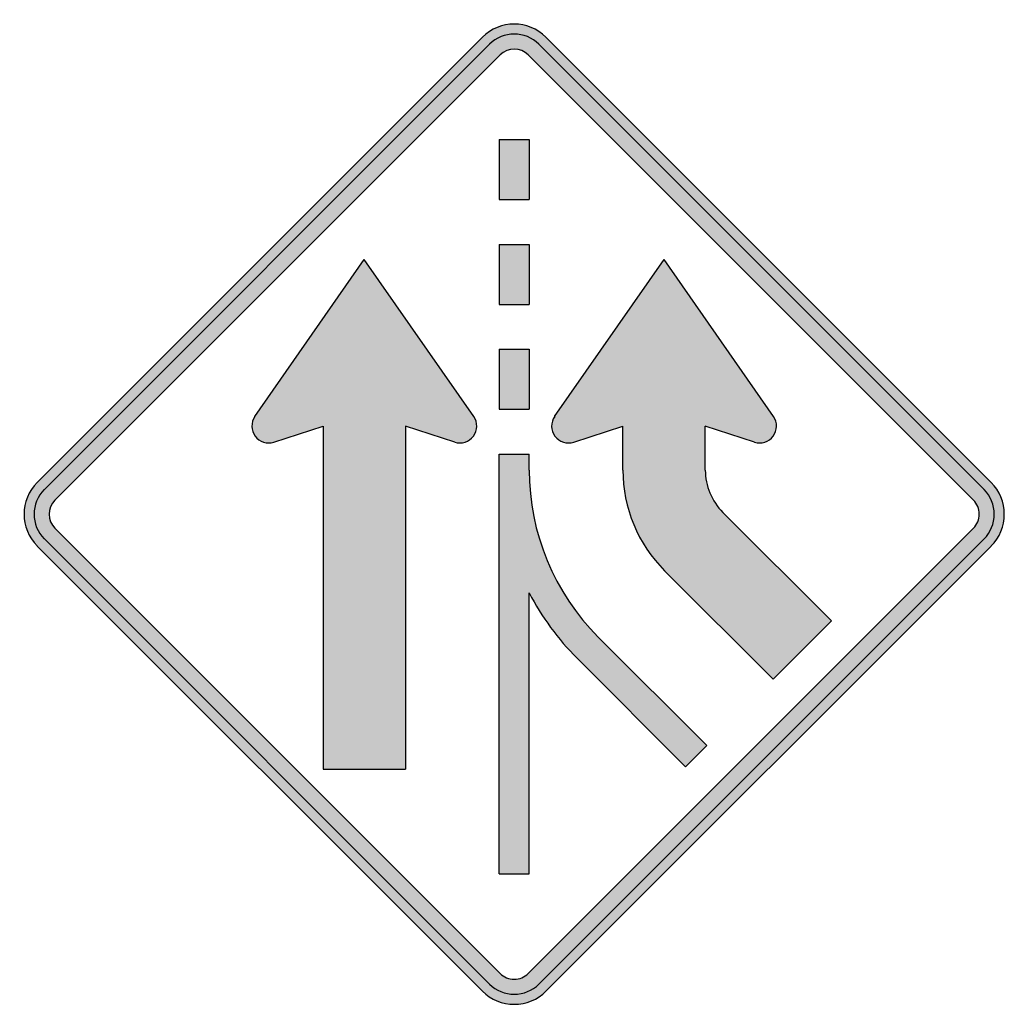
# Model space of a CAD drawing. Header units: inches. Extents: x -24.7 to 24.5, y -24.5 to 24.7.
import ezdxf

# ---------------------------------------------------------------- set-up
doc = ezdxf.new("R2010")
doc.units = ezdxf.units.IN
doc.header["$MEASUREMENT"] = 0

msp = doc.modelspace()

# ---------------------------------------------------------------- hatches: boundary and pattern name
h = msp.add_hatch(color=7)
h.paths.add_polyline_path([(23.861, -1.595), (1.595, -23.861), (1.366, -24.056), (1.12, -24.225), (0.857, -24.353), (0.585, -24.446), (0.297, -24.505), (0, -24.522), (-0.297, -24.505), (-0.585, -24.446), (-0.857, -24.353), (-1.12, -24.225), (-1.366, -24.056), (-1.595, -23.861), (-23.861, -1.595), (-24.064, -1.358), (-24.234, -1.112), (-24.361, -0.849), (-24.446, -0.569), (-24.505, -0.288), (-24.522, 0), (-24.505, 0.288), (-24.446, 0.569), (-24.361, 0.849), (-24.234, 1.112), (-24.064, 1.358), (-23.861, 1.595), (-1.595, 23.861), (-1.358, 24.064), (-1.112, 24.234), (-0.849, 24.361), (-0.569, 24.455), (-0.288, 24.505), (0, 24.522), (0.288, 24.505), (0.569, 24.455), (0.849, 24.361), (1.112, 24.234), (1.358, 24.064), (1.587, 23.869), (23.861, 1.595), (24.056, 1.366), (24.225, 1.12), (24.353, 0.865), (24.446, 0.585), (24.505, 0.297), (24.522, 0), (24.505, -0.297), (24.446, -0.585), (24.353, -0.857), (24.225, -1.12), (24.056, -1.366), (23.861, -1.595)])
h.paths.add_polyline_path([(-22.978, -0.704), (-0.704, -22.978), (-0.611, -23.063), (-0.501, -23.139), (-0.382, -23.199), (-0.263, -23.241), (-0.127, -23.267), (0, -23.275), (0.127, -23.267), (0.263, -23.241), (0.382, -23.199), (0.501, -23.139), (0.611, -23.063), (0.704, -22.978), (22.978, -0.704), (23.063, -0.611), (23.139, -0.501), (23.199, -0.382), (23.241, -0.255), (23.267, -0.127), (23.275, 0), (23.267, 0.136), (23.241, 0.263), (23.199, 0.382), (23.139, 0.501), (23.063, 0.611), (22.978, 0.704), (0.704, 22.978), (0.602, 23.071), (0.492, 23.139), (0.373, 23.199), (0.255, 23.241), (0, 23.275), (-0.255, 23.241), (-0.373, 23.199), (-0.492, 23.139), (-0.602, 23.071), (-0.704, 22.978), (-22.978, 0.704), (-23.071, 0.602), (-23.139, 0.492), (-23.199, 0.373), (-23.241, 0.255), (-23.275, 0), (-23.241, -0.255), (-23.199, -0.373), (-23.139, -0.492), (-23.071, -0.602), (-22.978, -0.704)], flags=0)
for points in [[(-0.747, 15.749), (-0.747, 18.752), (0.747, 18.752), (0.747, 15.749), (-0.747, 15.749)], [(0.747, 10.496), (-0.747, 10.496), (-0.747, 13.5), (0.747, 13.5), (0.747, 10.496)], [(-5.439, -12.753), (-9.563, -12.753), (-9.563, 4.395), (-12.024, 3.606), (-12.193, 3.564), (-12.372, 3.564), (-12.541, 3.606), (-12.694, 3.674), (-12.838, 3.776), (-12.957, 3.903), (-13.05, 4.056), (-13.101, 4.226), (-13.127, 4.395), (-13.11, 4.565), (-13.059, 4.735), (-12.974, 4.888), (-7.501, 12.753), (-2.028, 4.888), (-1.943, 4.735), (-1.892, 4.565), (-1.875, 4.395), (-1.892, 4.226), (-1.952, 4.056), (-2.036, 3.903), (-2.164, 3.776), (-2.3, 3.674), (-2.461, 3.606), (-2.63, 3.564), (-2.8, 3.564), (-2.978, 3.606), (-5.439, 4.395), (-5.439, -12.753)], [(9.563, 4.395), (12.024, 3.606), (12.193, 3.564), (12.372, 3.564), (12.541, 3.606), (12.694, 3.674), (12.838, 3.776), (12.957, 3.903), (13.05, 4.056), (13.101, 4.226), (13.127, 4.395), (13.11, 4.565), (13.059, 4.735), (12.974, 4.888), (7.501, 12.753), (2.028, 4.888), (1.943, 4.735), (1.892, 4.565), (1.875, 4.395), (1.892, 4.226), (1.952, 4.056), (2.036, 3.903), (2.164, 3.776), (2.3, 3.674), (2.461, 3.606), (2.63, 3.564), (2.8, 3.564), (2.978, 3.606), (5.439, 4.395), (5.439, 2.206), (5.456, 1.739), (5.498, 1.273), (5.575, 0.815), (5.685, 0.365), (5.812, -0.085), (5.982, -0.518), (6.169, -0.942), (6.389, -1.349), (6.635, -1.739), (6.907, -2.121), (7.204, -2.486), (7.526, -2.826), (12.957, -8.256), (15.867, -5.346), (10.437, 0.085), (10.182, 0.382), (9.962, 0.713), (9.792, 1.061), (9.665, 1.434), (9.588, 1.816), (9.563, 2.206), (9.563, 4.395)], [(0.747, 5.252), (-0.747, 5.252), (-0.747, 8.248), (0.747, 8.248), (0.747, 5.252)], [(3.148, -7.212), (8.579, -12.635), (9.639, -11.574), (4.209, -6.152), (3.674, -5.575), (3.182, -4.981), (2.732, -4.353), (2.325, -3.691), (1.969, -3.012), (1.646, -2.316), (1.375, -1.595), (1.154, -0.865), (0.976, -0.11), (0.849, 0.653), (0.772, 1.426), (0.747, 2.206), (0.747, 3.004), (-0.747, 3.004), (-0.747, -17.997), (0.747, -17.997), (0.747, -3.937), (1.078, -4.531), (1.434, -5.108), (1.824, -5.668), (2.24, -6.203), (2.681, -6.72), (3.148, -7.212)]]:
    msp.add_hatch(color=7).paths.add_polyline_path(points)

# ---------------------------------------------------------------- linework, layer by layer
at = {"color": 7}
for p, q in [((-1.592, 23.864), (-23.864, 1.591)), ((23.864, 1.591), (1.591, 23.864)), ((-1.238, 23.511), (-23.51, 1.238)), ((23.511, 1.238), (1.238, 23.511)), ((-0.706, 22.98), (-22.978, 0.707)), ((22.98, 0.707), (0.707, 22.98)), ((-0.75, 18.75), (-0.75, 15.75)), ((-0.75, 18.75), (0.75, 18.75)), ((0.75, 18.75), (0.75, 15.75)), ((-0.75, 15.75), (0.75, 15.75)), ((-0.75, 13.5), (0.75, 13.5)), ((-0.75, 13.5), (-0.75, 10.5)), ((0.75, 13.5), (0.75, 10.5)), ((-12.974, 4.888), (-7.499, 12.75)), ((-2.026, 4.888), (-7.499, 12.75)), ((2.025, 4.888), (7.5, 12.75)), ((12.974, 4.888), (7.5, 12.75)), ((-0.75, 10.5), (0.75, 10.5)), ((-0.75, 8.25), (0.75, 8.25)), ((-0.75, 8.25), (-0.75, 5.25)), ((0.75, 8.25), (0.75, 5.25)), ((-0.75, 5.25), (0.75, 5.25)), ((-12.021, 3.603), (-9.562, 4.397)), ((-9.562, 4.397), (-9.562, -12.75)), ((-2.978, 3.603), (-5.437, 4.397)), ((-5.437, 4.397), (-5.437, -12.75)), ((2.978, 3.603), (5.437, 4.397)), ((5.437, 2.21), (5.437, 4.397)), ((12.021, 3.603), (9.562, 4.397)), ((9.562, 2.21), (9.562, 4.397)), ((-0.75, 3), (0.75, 3)), ((-0.75, -17.999), (-0.75, 3)), ((0.75, 2.204), (0.75, 3)), ((10.441, 0.088), (15.871, -5.342)), ((-22.978, -0.706), (-0.706, -22.977)), ((22.98, -0.706), (0.707, -22.977)), ((-23.51, -1.238), (-1.238, -23.509)), ((23.511, -1.238), (1.238, -23.509)), ((-23.864, -1.592), (-1.592, -23.863)), ((23.864, -1.592), (1.591, -23.863)), ((7.524, -2.829), (12.954, -8.259)), ((0.75, -17.999), (0.75, -3.936)), ((15.871, -5.342), (12.954, -8.259)), ((4.21, -6.149), (9.637, -11.576)), ((3.148, -7.21), (8.575, -12.637)), ((8.575, -12.637), (9.637, -11.576)), ((-9.562, -12.75), (-5.437, -12.75)), ((-0.75, -17.999), (0.75, -17.999))]:
    msp.add_line(p, q, dxfattribs=at)
for points in [[(1.591, 23.865), (0.712, 24.744), (-0.712, 24.744), (-1.591, 23.865)], [(1.237, 23.511), (0.554, 24.194), (-0.554, 24.194), (-1.237, 23.511)], [(0.706, 22.98), (0.316, 23.37), (-0.316, 23.37), (-0.706, 22.98)], [(0.75, 2.204), (0.75, -0.929), (1.995, -3.933), (4.21, -6.149)], [(5.437, 2.21), (5.437, 0.32), (6.188, -1.492), (7.524, -2.828)], [(9.562, 2.21), (9.562, 1.414), (9.878, 0.651), (10.441, 0.089)], [(-23.864, 1.591), (-24.743, 0.713), (-24.743, -0.712), (-23.864, -1.591)], [(-23.511, 1.237), (-24.194, 0.554), (-24.194, -0.554), (-23.511, -1.237)], [(-22.979, 0.706), (-23.369, 0.316), (-23.369, -0.316), (-22.979, -0.706)], [(0.75, -3.935), (1.378, -5.143), (2.187, -6.247), (3.149, -7.209)]]:
    msp.add_open_spline(points, degree=3, dxfattribs=at)
for points in [[(-12.973, 4.889), (-13.18, 4.592), (-13.175, 4.195), (-12.959, 3.904), (-12.744, 3.613), (-12.367, 3.492), (-12.022, 3.604)], [(-2.978, 3.604), (-2.633, 3.492), (-2.256, 3.613), (-2.041, 3.904), (-1.825, 4.195), (-1.819, 4.592), (-2.026, 4.889)], [(2.026, 4.889), (1.819, 4.592), (1.825, 4.195), (2.041, 3.904), (2.256, 3.613), (2.633, 3.492), (2.978, 3.604)], [(12.022, 3.604), (12.367, 3.492), (12.744, 3.613), (12.959, 3.904), (13.175, 4.195), (13.18, 4.592), (12.974, 4.889)], [(23.865, -1.591), (24.286, -1.169), (24.524, -0.596), (24.524, 0), (24.524, 0.597), (24.287, 1.169), (23.865, 1.591)], [(23.511, -1.237), (23.839, -0.909), (24.023, -0.464), (24.023, 0), (24.023, 0.464), (23.839, 0.909), (23.511, 1.238)], [(22.98, -0.706), (23.167, -0.518), (23.272, -0.264), (23.272, 0), (23.272, 0.265), (23.167, 0.519), (22.98, 0.706)], [(-0.706, -22.979), (-0.519, -23.166), (-0.265, -23.272), (0, -23.272), (0.265, -23.272), (0.519, -23.166), (0.706, -22.979)], [(-1.237, -23.51), (-0.909, -23.838), (-0.464, -24.023), (0, -24.023), (0.464, -24.023), (0.909, -23.838), (1.237, -23.51)], [(-1.591, -23.864), (-1.169, -24.286), (-0.597, -24.523), (0, -24.523), (0.597, -24.523), (1.169, -24.286), (1.591, -23.864)]]:
    msp.add_open_spline(points, degree=3, knots=[0, 0, 0, 0, 1, 1, 1, 2, 2, 2, 2], dxfattribs=at)

doc.saveas('drawing.dxf')
